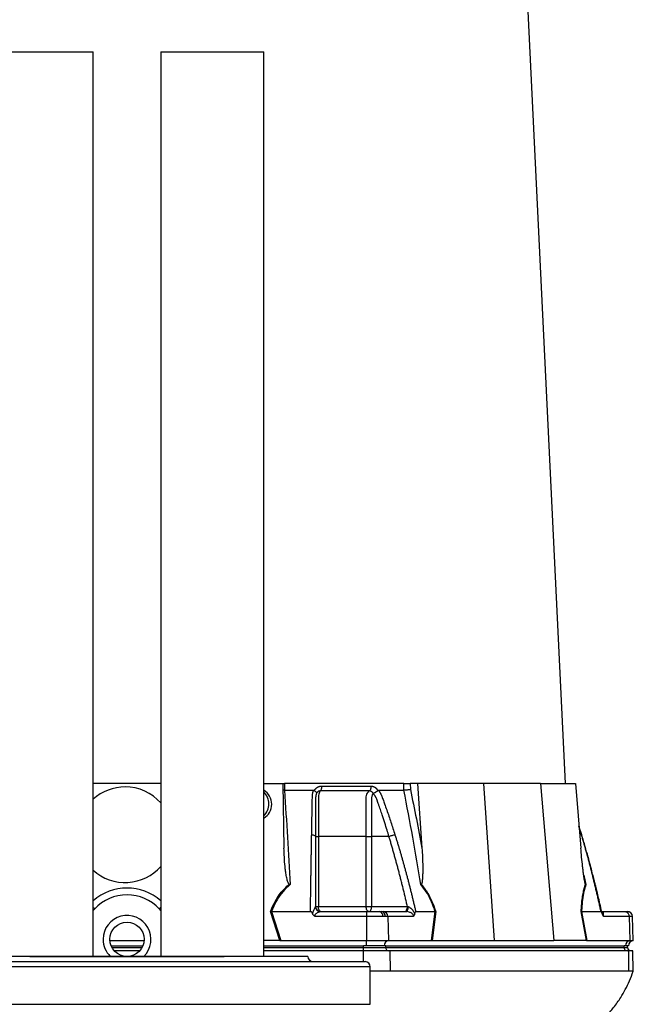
# Model space of a CAD drawing. Extents: x 144 to 740, y 48 to 1928.
# Tile 6 of 9: x 380 to 740, y 470 to 1046. Entities that reach past the tile are written whole.
import ezdxf

# ---------------------------------------------------------------- set-up
doc = ezdxf.new("R2010")
doc.units = 0
doc.layers.get('0').update_dxf_attribs({"linetype": 'CONTINUOUS'})

msp = doc.modelspace()

# ---------------------------------------------------------------- linework, layer by layer
at = {"color": 7, "linetype": 'CONTINUOUS'}
for p, q in [((699.93, 598.85), (664.65, 1332.23)), ((362.86, 1027.37), (423.16, 1027.37)), ((423.16, 497.59), (423.16, 1027.37)), ((462.86, 1027.37), (462.86, 497.59)), ((462.86, 1027.37), (518.59, 1027.37)), ((518.59, 1027.37), (523.16, 1027.37)), ((523.16, 497.52), (523.16, 1027.37)), ((462.86, 598.85), (423.16, 598.85)), ((523.16, 598.85), (534.34, 598.85)), ((534.34, 598.85), (535, 561.05)), ((535.26, 594.85), (534.41, 594.9)), ((534.52, 598.85), (535.23, 598.85)), ((605.15, 598.85), (535.23, 598.85)), ((535.23, 598.85), (535.26, 594.85)), ((552.77, 594.71), (552.85, 594.85)), ((589.94, 594.85), (590.02, 594.71)), ((605.26, 594.85), (605.15, 598.85)), ((613.32, 598.85), (608.97, 598.85)), ((608.97, 598.85), (609.06, 595.3)), ((613.32, 598.85), (615.86, 561.05)), ((651.92, 598.85), (613.32, 598.85)), ((651.92, 598.85), (658.09, 506.85)), ((685.26, 598.85), (651.92, 598.85)), ((685.26, 598.85), (693.04, 506.85)), ((685.26, 598.85), (705.75, 598.85)), ((705.75, 598.85), (708.94, 561.05)), ((709.49, 568.7), (707.86, 573.86)), ((709.36, 568.81), (707.89, 573.51)), ((555.18, 567.85), (555.18, 526.85)), ((583.15, 526.85), (583.15, 567.85)), ((596.53, 567.85), (586.31, 567.85)), ((586.31, 567.85), (586.31, 526.85)), ((709.36, 568.81), (709.48, 568.7)), ((709.48, 568.7), (709.36, 568.81)), ((710.67, 545.11), (711.92, 539.61)), ((424.07, 525.41), (423.16, 524.44)), ((462.86, 524.44), (461.95, 525.41)), ((553.51, 526.85), (555.18, 526.85)), ((555.18, 526.85), (583.15, 526.85)), ((583.15, 526.85), (586.31, 526.85)), ((586.31, 526.85), (607.32, 526.85)), ((532.49, 506.85), (527.13, 523.87)), ((527.73, 523.85), (527.71, 523.85)), ((527.71, 523.85), (533.06, 506.84)), ((527.73, 523.85), (550.51, 523.85)), ((583.37, 520.95), (553.31, 520.95)), ((556.44, 523.85), (583.37, 523.85)), ((583.37, 523.85), (591.05, 523.85)), ((583.37, 520.95), (583.37, 506.84)), ((593.07, 520.95), (583.37, 520.95)), ((591.05, 523.85), (592.07, 523.85)), ((592.07, 523.85), (593.25, 523.85)), ((594.35, 520.95), (593.07, 520.95)), ((593.25, 523.85), (606.71, 523.85)), ((595.84, 520.95), (594.35, 520.95)), ((595.84, 520.95), (596.27, 506.84)), ((610.87, 520.95), (595.84, 520.95)), ((612.18, 523.85), (623.58, 523.85)), ((621.42, 506.84), (623.58, 523.85)), ((623.91, 523.87), (621.75, 506.85)), ((623.58, 523.85), (623.58, 523.85)), ((712.32, 506.85), (709.13, 523.87)), ((709.38, 523.85), (709.38, 523.85)), ((709.38, 523.85), (720.78, 523.85)), ((709.38, 523.85), (712.56, 506.84)), ((721.23, 523.85), (734.7, 523.85)), ((737.29, 520.95), (722.26, 520.95)), ((734.7, 523.85), (736.22, 523.85)), ((737.29, 520.95), (737.72, 506.84)), ((739.22, 520.95), (737.29, 520.95)), ((739.72, 506.84), (739.22, 520.95)), ((433.04, 506.85), (452.98, 506.85)), ((433.74, 503.85), (452.28, 503.85)), ((434.21, 502.85), (451.81, 502.85)), ((532.18, 506.85), (523.16, 506.85)), ((523.16, 503.85), (581.64, 503.85)), ((523.16, 502.85), (581.64, 502.85)), ((532.49, 506.85), (533.06, 506.84)), ((533.06, 506.84), (583.37, 506.84)), ((583.37, 503.85), (581.64, 503.85)), ((581.64, 502.85), (581.64, 503.85)), ((581.64, 500.85), (581.64, 502.85)), ((581.64, 502.85), (594.63, 502.85)), ((583.37, 506.84), (596.27, 506.84)), ((583.37, 503.85), (583.37, 506.84)), ((593.76, 503.85), (583.37, 503.85)), ((594.63, 503.85), (593.76, 503.85)), ((594.63, 502.85), (594.63, 503.85)), ((594.63, 503.85), (734.35, 503.85)), ((594.63, 502.85), (734.35, 502.85)), ((596.27, 506.84), (621.42, 506.84)), ((621.42, 506.84), (621.75, 506.85)), ((621.96, 506.85), (658.09, 506.85)), ((658.09, 506.85), (693.04, 506.85)), ((712.21, 506.85), (693.04, 506.85)), ((712.32, 506.85), (712.56, 506.84)), ((712.56, 506.84), (737.72, 506.84)), ((735.21, 503.85), (734.35, 503.85)), ((734.35, 502.85), (734.35, 503.85)), ((734.35, 502.85), (736.36, 502.85)), ((736.82, 503.85), (735.21, 503.85)), ((736.36, 502.85), (736.36, 503.85)), ((737.72, 506.84), (739.72, 506.84)), ((549.01, 497.52), (337.01, 497.52)), ((386.74, 497.59), (427.68, 497.59)), ((427.68, 497.59), (458.34, 497.59)), ((450.39, 500.85), (435.63, 500.85)), ((458.34, 497.59), (499.28, 497.59)), ((581.64, 500.85), (523.16, 500.85)), ((597.27, 500.85), (581.64, 500.85)), ((581.64, 494.52), (581.64, 500.85)), ((736.99, 500.85), (597.27, 500.85)), ((597.45, 488.85), (597.27, 500.85)), ((739.41, 500.85), (736.99, 500.85)), ((737.17, 488.85), (736.99, 500.85)), ((739.62, 488.84), (739.41, 500.85)), ((585.51, 491.52), (300.51, 491.52)), ((303.51, 494.52), (582.51, 494.52)), ((585.51, 469.52), (585.51, 491.52)), ((737.17, 488.85), (597.45, 488.85)), ((300.51, 469.52), (585.51, 469.52))]:
    msp.add_line(p, q, dxfattribs=at)
at = {"color": 7, "linetype": 'CONTINUOUS', "flags": 128}
for points in [[(423.16, 526.27), (423.5, 525.94), (424.07, 525.41)], [(462.86, 526.27), (462.52, 525.94), (461.95, 525.41)], [(556.51, 523.85), (556.25, 523.9), (556, 524.07), (555.77, 524.35), (555.57, 524.72), (555.4, 525.18), (555.28, 525.7), (555.21, 526.26), (555.18, 526.85)], [(584.81, 523.85), (584.48, 523.9), (584.17, 524.07), (583.88, 524.35), (583.63, 524.72), (583.43, 525.18), (583.27, 525.7), (583.18, 526.26), (583.15, 526.85)], [(584.81, 523.85), (585.1, 523.9), (585.38, 524.07), (585.64, 524.35), (585.87, 524.72), (586.05, 525.18), (586.19, 525.7), (586.28, 526.26), (586.31, 526.85)], [(606.71, 523.85), (606.92, 523.9), (607.12, 524.06), (607.3, 524.33), (607.46, 524.68), (607.6, 525.12), (607.7, 525.61), (607.77, 526.16), (607.79, 526.72)], [(721.62, 523.78), (721.74, 523.71), (721.97, 523.37), (722, 522.56), (721.99, 522.1), (722, 521.84), (722.03, 521.65), (722.09, 521.41), (722.17, 521.18), (722.26, 520.95), (722.26, 520.95), (722.26, 520.95)], [(386.06, 497.52), (386.17, 497.54), (386.74, 497.59)], [(386.74, 497.59), (386.67, 497.54), (386.66, 497.52)], [(428.13, 497.52), (428.07, 497.54), (427.68, 497.59)], [(457.89, 497.52), (457.95, 497.54), (458.34, 497.59)], [(499.28, 497.59), (499.86, 497.54), (499.96, 497.52)], [(499.36, 497.52), (499.35, 497.54), (499.28, 497.59)]]:
    msp.add_lwpolyline(points, dxfattribs=at)
at = {"color": 7, "linetype": 'CONTINUOUS'}
msp.add_circle((443.01, 507.59), 10, dxfattribs=at)
for centre, radius, start, end in [((441.92, 568.85), 28, 90, 132.05931), ((441.92, 568.85), 28, 41.58623, 90), ((516.56, 586.88), 9.61, 359.77097, 46.57576), ((516.54, 586.81), 9.62, 313.45778, 0.19549), ((441.92, 568.85), 28, 227.94069, 318.41377), ((443.01, 507.59), 30, 48.57289, 131.42711), ((443.01, 507.59), 26, 43.24856, 136.75144), ((556.45, 526.83), 2.98, 181.97142, 269.67163), ((443.01, 507.59), 14, 314.41531, 180), ((590.47, 521.29), 2.62, 352.56469, 77.20811), ((591.67, 521.19), 2.69, 354.98541, 81.61463), ((593.04, 521.05), 2.8, 357.99034, 85.78076), ((736.22, 520.85), 3, 2, 90), ((443.01, 507.59), 14, 180, 225.58469), ((596.59, 504.02), 2.84, 96.57772, 183.61009), ((596.5, 502.72), 1.88, 176.18863, 265.59891), ((736.22, 502.72), 1.88, 176.18836, 265.59918), ((738.04, 504.02), 2.84, 96.57809, 183.61006), ((738.36, 502.85), 2, 180, 270), ((739.82, 503.85), 3, 92, 180), ((552.01, 497.52), 3, 180, 270), ((582.51, 491.52), 3, 0, 90)]:
    msp.add_arc(centre, radius, start, end, dxfattribs=at)
for centre, major_axis, ratio, start_param, end_param in [((518.43, 586.85), (-4.76, 8.29), 0.974945, 3.138639, 5.221931), ((533.71, 503.85), (17.02, -0.28), 0.175535, 1.645803, 1.664009), ((621.19, 503.85), (11.1, 0.22), 0.269565, 1.496149, 1.514355), ((712.98, 503.85), (5.92, -0.52), 0.499165, 1.726141, 1.744347)]:
    msp.add_ellipse(centre, major_axis=major_axis, ratio=ratio, start_param=start_param, end_param=end_param, dxfattribs=at)
for points in [[(535.27, 594.85), (538.15, 594.85), (543.87, 594.85), (549.51, 594.85), (552.3, 594.85)], [(557.03, 597.32), (567.04, 597.32), (576.73, 597.32), (586.02, 597.32)], [(590.44, 594.85), (592.97, 594.85), (597.98, 594.85), (602.85, 594.85), (605.25, 594.85)], [(609.06, 595.3), (611.48, 583.93), (613.74, 572.51), (615.86, 561.05)], [(583.15, 567.85), (574.18, 567.85), (564.83, 567.85), (555.18, 567.85)], [(615.48, 539.84), (615.37, 539.76), (615.28, 539.68), (615.2, 539.61)], [(553.47, 526.72), (553.5, 526.76), (553.51, 526.81), (553.51, 526.85)], [(607.32, 526.85), (607.47, 526.81), (607.63, 526.76), (607.79, 526.72)]]:
    msp.add_open_spline(points, degree=3, dxfattribs=at)
for points, knots in [([(535.28, 594.85), (535.88, 585.7), (536.47, 576.52), (537.59, 558.1), (538.12, 548.86), (538.63, 539.61)], [0, 0, 0, 0, 0.5, 0.5, 1, 1, 1, 1]), ([(551.23, 568.81), (551.24, 569.49), (551.26, 570.87), (551.3, 572.92), (551.34, 574.95), (551.37, 576.98), (551.42, 579.6), (551.48, 582.79), (551.54, 585.95), (551.58, 588.46), (551.61, 589.95), (551.63, 591.01), (551.66, 591.61), (551.7, 592.13), (551.75, 592.63), (551.84, 593.16), (551.96, 593.73), (552.11, 594.29), (552.24, 594.66), (552.3, 594.85)], [0, 0, 0, 0, 0.077777, 0.1552, 0.232272, 0.308995, 0.385372, 0.530526, 0.674474, 0.747423, 0.819615, 0.846383, 0.869761, 0.889755, 0.906383, 0.929523, 0.9528, 0.976272, 1, 1, 1, 1]), ([(552.3, 594.85), (552.34, 594.85), (552.4, 594.84), (552.5, 594.83), (552.6, 594.8), (552.69, 594.76), (552.75, 594.73), (552.77, 594.71)], [0, 0, 0, 0, 0.212576, 0.416535, 0.614103, 0.807726, 1, 1, 1, 1]), ([(552.77, 594.71), (552.82, 594.68), (552.9, 594.62), (553.03, 594.54), (553.14, 594.45), (553.25, 594.36), (553.35, 594.28), (553.44, 594.2), (553.52, 594.12), (553.6, 594.04), (553.7, 593.93), (553.82, 593.78), (553.94, 593.61), (554.01, 593.47), (554.05, 593.35), (554.07, 593.24), (554.07, 593.16), (554.06, 593.08), (554.04, 593.02), (554.02, 592.97), (554.01, 592.94)], [0, 0, 0, 0, 0.048652, 0.096489, 0.14339, 0.189242, 0.233941, 0.277392, 0.319512, 0.360225, 0.399465, 0.506174, 0.603082, 0.689684, 0.765815, 0.831582, 0.887296, 0.933441, 0.970686, 1, 1, 1, 1]), ([(552.85, 594.85), (552.89, 594.91), (552.97, 595.05), (553.1, 595.24), (553.24, 595.42), (553.38, 595.6), (553.53, 595.77), (553.69, 595.93), (553.85, 596.08), (554.02, 596.23), (554.19, 596.36), (554.38, 596.49), (554.57, 596.61), (554.76, 596.73), (555.02, 596.86), (555.35, 597.01), (555.76, 597.15), (556.18, 597.25), (556.6, 597.31), (556.89, 597.31), (557.03, 597.32)], [0, 0, 0, 0, 0.044249, 0.088103, 0.131644, 0.174955, 0.21812, 0.261226, 0.304357, 0.347601, 0.391041, 0.434763, 0.478847, 0.523375, 0.568424, 0.654803, 0.740537, 0.826241, 0.912528, 1, 1, 1, 1]), ([(556.23, 594.46), (556.18, 594.46), (556.08, 594.46), (555.94, 594.45), (555.79, 594.43), (555.65, 594.4), (555.51, 594.36), (555.37, 594.31), (555.23, 594.25), (555.03, 594.14), (554.78, 593.98), (554.53, 593.74), (554.33, 593.51), (554.19, 593.29), (554.09, 593.1), (554.04, 592.99), (554.01, 592.94)], [0, 0, 0, 0, 0.0533129, 0.1065952, 0.159871, 0.2131654, 0.2665038, 0.3199117, 0.373414, 0.4270348, 0.564482, 0.685233, 0.7892615, 0.8764638, 0.9467244, 1, 1, 1, 1]), ([(556.23, 594.46), (556.16, 594.36), (555.94, 594.04), (555.59, 593.19), (555.28, 591.82), (555.16, 590.3), (555.2, 587.83), (555.18, 585.52), (555.18, 583.56), (555.18, 583.07), (555.18, 578.99), (555.18, 573.94), (555.18, 568.91), (555.18, 567.85)], [0, 0, 0, 0, 0.023776, 0.080089, 0.137233, 0.194942, 0.243598, 0.404386, 0.444584, 0.454632, 0.457145, 0.885499, 1, 1, 1, 1]), ([(557.03, 597.32), (557.04, 597.04), (557.02, 596.74), (556.96, 596.15), (556.9, 595.87), (556.75, 595.35), (556.66, 595.11), (556.46, 594.72), (556.35, 594.57), (556.23, 594.46)], [0, 0, 0, 0, 0.25, 0.25, 0.5, 0.5, 0.75, 0.75, 1, 1, 1, 1]), ([(585.01, 594.46), (583.93, 594.46), (581.63, 594.46), (578.26, 594.46), (574.66, 594.46), (572.19, 594.46), (569.59, 594.46), (567.08, 594.46), (563.38, 594.46), (559.84, 594.46), (557.39, 594.46), (556.23, 594.46)], [0.7589111, 0.7589111, 0.7589111, 0.7589111, 0.7820302, 0.8131687, 0.8443073, 0.8754458, 0.8754458, 0.9065844, 0.9377229, 0.9688615, 0.9919807, 0.9919807, 0.9919807, 0.9919807]), ([(583.15, 567.85), (583.15, 569.85), (583.15, 575.35), (583.15, 580.86), (583.15, 585.87), (583.18, 587.83), (583.12, 590.3), (583.3, 591.82), (583.82, 593.19), (584.44, 594.04), (584.88, 594.36), (585.01, 594.46)], [0, 0, 0, 0, 0.215903, 0.59376, 0.595614, 0.756404, 0.805058, 0.862766, 0.91991, 0.976224, 1, 1, 1, 1]), ([(586.01, 597.32), (586.02, 597.04), (586, 596.74), (585.92, 596.15), (585.85, 595.87), (585.67, 595.35), (585.55, 595.11), (585.29, 594.72), (585.15, 594.57), (585.01, 594.46)], [0, 0, 0, 0, 0.25, 0.25, 0.5, 0.5, 0.75, 0.75, 1, 1, 1, 1]), ([(587.24, 592.94), (587.22, 592.97), (587.19, 593.06), (587.12, 593.19), (587.03, 593.34), (586.92, 593.5), (586.77, 593.68), (586.59, 593.86), (586.38, 594.03), (586.14, 594.19), (585.87, 594.31), (585.59, 594.4), (585.3, 594.45), (585.11, 594.46), (585.01, 594.46)], [0, 0, 0, 0, 0.038504, 0.086514, 0.144034, 0.211029, 0.287449, 0.37325, 0.468405, 0.572922, 0.680036, 0.786786, 0.893373, 1, 1, 1, 1]), ([(586.02, 597.32), (586.08, 597.32), (586.22, 597.31), (586.42, 597.3), (586.61, 597.28), (586.81, 597.24), (587, 597.2), (587.2, 597.14), (587.39, 597.08), (587.58, 597.01), (587.76, 596.92), (588, 596.8), (588.29, 596.64), (588.62, 596.41), (588.92, 596.15), (589.21, 595.86), (589.47, 595.55), (589.72, 595.21), (589.87, 594.97), (589.94, 594.85)], [0, 0, 0, 0, 0.043919, 0.087472, 0.13073, 0.173768, 0.216664, 0.259492, 0.30233, 0.345255, 0.388344, 0.431671, 0.51489, 0.596546, 0.677156, 0.757259, 0.837405, 0.91814, 1, 1, 1, 1]), ([(587.26, 592.95), (587.27, 592.96), (587.29, 592.99), (587.33, 593.03), (587.39, 593.07), (587.45, 593.11), (587.53, 593.16), (587.62, 593.22), (587.73, 593.28), (587.85, 593.34), (587.98, 593.41), (588.13, 593.5), (588.29, 593.59), (588.47, 593.69), (588.65, 593.8), (588.86, 593.92), (589.08, 594.06), (589.31, 594.21), (589.55, 594.38), (589.79, 594.54), (589.94, 594.65), (590.02, 594.71)], [0, 0, 0, 0, 0.017248, 0.037456, 0.060913, 0.087838, 0.118407, 0.152763, 0.191026, 0.233291, 0.279627, 0.330072, 0.384627, 0.443251, 0.505852, 0.572276, 0.648655, 0.730209, 0.816408, 0.906598, 1, 1, 1, 1]), ([(590.02, 594.71), (590.04, 594.73), (590.08, 594.75), (590.14, 594.79), (590.21, 594.81), (590.28, 594.83), (590.36, 594.84), (590.41, 594.85), (590.44, 594.85)], [0, 0, 0, 0, 0.160202, 0.321039, 0.484027, 0.650625, 0.822199, 1, 1, 1, 1]), ([(590.44, 594.85), (590.51, 594.74), (590.65, 594.53), (590.86, 594.22), (591.05, 593.9), (591.24, 593.58), (591.42, 593.26), (591.59, 592.94), (591.75, 592.62), (591.91, 592.29), (592.09, 591.87), (592.33, 591.29), (592.65, 590.43), (593.04, 589.37), (593.49, 588.16), (594.22, 586.15), (595.22, 583.33), (596.47, 579.73), (597.69, 576.11), (598.89, 572.47), (599.66, 570.03), (600.05, 568.81)], [0, 0, 0, 0, 0.0134228, 0.0267382, 0.0399565, 0.0530881, 0.0661437, 0.0791341, 0.0920702, 0.1049632, 0.1178244, 0.141662, 0.1728313, 0.2170572, 0.2634911, 0.3121266, 0.4491557, 0.58733, 0.7237611, 0.8613131, 1, 1, 1, 1]), ([(605.15, 598.85), (605.42, 598.85), (605.72, 598.85), (606.38, 598.85), (606.72, 598.85), (607.24, 598.85), (607.41, 598.85), (607.75, 598.85), (607.92, 598.85), (608.41, 598.85), (608.7, 598.85), (608.97, 598.85)], [0, 0, 0, 0, 0.25, 0.25, 0.5, 0.5, 0.625, 0.625, 0.75, 0.75, 1, 1, 1, 1]), ([(615.2, 539.61), (613.7, 548.86), (612.12, 558.1), (608.8, 576.52), (607.07, 585.7), (605.24, 594.85)], [0, 0, 0, 0, 0.5, 0.5, 1, 1, 1, 1]), ([(609.06, 595.3), (609.06, 595.3), (608.77, 595.24), (608.15, 595.13), (607.12, 594.99), (606.1, 594.89), (605.54, 594.86), (605.26, 594.85)], [0, 0, 0, 0, 0.005468, 0.269781, 0.513887, 0.756924, 1, 1, 1, 1]), ([(553.97, 592.82), (553.94, 592.75), (553.89, 592.61), (553.83, 592.39), (553.77, 592.17), (553.72, 591.95), (553.67, 591.73), (553.64, 591.52), (553.6, 591.3), (553.58, 591.08), (553.55, 590.87), (553.54, 590.65), (553.53, 590.45), (553.52, 590.24), (553.52, 589.99), (553.52, 589.7), (553.52, 589.37), (553.52, 589.04), (553.52, 588.7), (553.52, 588.42), (553.52, 588.18), (553.52, 587.95), (553.52, 587.64), (553.52, 587.25), (553.52, 586.42), (553.52, 585.18), (553.51, 583.58), (553.51, 582.03), (553.51, 580.05), (553.51, 577.66), (553.51, 574.92), (553.51, 572.38), (553.51, 570.05), (553.51, 568.56), (553.51, 567.85)], [0, 0, 0, 0, 0.010662, 0.021198, 0.031594, 0.041839, 0.051919, 0.061821, 0.071533, 0.08104, 0.09033, 0.099392, 0.108213, 0.116783, 0.125091, 0.138719, 0.152205, 0.165558, 0.178786, 0.1919, 0.198167, 0.207477, 0.219813, 0.235151, 0.25346, 0.319418, 0.382864, 0.443812, 0.502275, 0.618272, 0.726011, 0.825493, 0.916782, 1, 1, 1, 1]), ([(587.27, 592.77), (587.18, 592.69), (587.05, 592.59), (586.81, 592.27), (586.58, 591.78), (586.37, 591), (586.29, 590), (586.34, 587.8), (586.31, 585.51), (586.31, 583.56), (586.31, 583.07), (586.31, 578.99), (586.31, 573.93), (586.31, 568.91), (586.31, 567.85)], [0, 0, 0, 0, 0.017269, 0.02335, 0.05488, 0.088567, 0.123098, 0.172668, 0.348538, 0.392505, 0.403497, 0.406245, 0.87477, 1, 1, 1, 1]), ([(596.53, 567.85), (596.16, 569.07), (595.36, 571.71), (594.02, 575.93), (592.88, 579.43), (592.01, 582.03), (591.49, 583.57), (590.94, 585.17), (590.5, 586.43), (590.18, 587.34), (589.99, 587.88), (589.8, 588.42), (589.61, 588.95), (589.41, 589.49), (589.26, 589.92), (589.13, 590.24), (589.03, 590.47), (588.91, 590.71), (588.77, 590.95), (588.62, 591.2), (588.45, 591.47), (588.27, 591.73), (588.07, 592), (587.85, 592.28), (587.62, 592.55), (587.46, 592.73), (587.38, 592.82)], [0, 0, 0, 0, 0.1430849, 0.3087961, 0.4974272, 0.5558348, 0.6167425, 0.6801666, 0.746121, 0.7674049, 0.7887232, 0.8100742, 0.8314556, 0.8528654, 0.8743009, 0.8830022, 0.8923359, 0.9022824, 0.9128154, 0.9239043, 0.9355143, 0.9476077, 0.9601447, 0.9730839, 0.986383, 1, 1, 1, 1]), ([(550.51, 523.85), (550.52, 524.68), (550.55, 526.35), (550.58, 528.85), (550.62, 531.32), (550.66, 533.79), (550.69, 536.23), (550.73, 538.66), (550.77, 541.08), (550.8, 543.48), (550.84, 545.86), (550.88, 548.23), (550.92, 550.58), (550.96, 552.91), (551, 555.23), (551.03, 557.53), (551.07, 559.82), (551.11, 562.09), (551.15, 564.34), (551.19, 566.58), (551.21, 568.07), (551.23, 568.81)], [0, 0, 0, 0, 0.055211, 0.1101282, 0.1647529, 0.2190862, 0.2731293, 0.3268835, 0.38035, 0.4335301, 0.4864251, 0.5390363, 0.5913651, 0.6434129, 0.6951811, 0.7466711, 0.7978843, 0.8488223, 0.8994865, 0.9498786, 1, 1, 1, 1]), ([(551.23, 568.81), (551.53, 568.78), (551.83, 568.74), (552.4, 568.62), (552.66, 568.55), (553.09, 568.37), (553.25, 568.26), (553.46, 568.05), (553.51, 567.95), (553.51, 567.85)], [0, 0, 0, 0, 0.25, 0.25, 0.5, 0.5, 0.75, 0.75, 1, 1, 1, 1]), ([(553.51, 567.85), (553.51, 567.14), (553.51, 565.71), (553.51, 563.56), (553.51, 561.39), (553.51, 559.21), (553.51, 557.01), (553.51, 554.79), (553.51, 552.56), (553.51, 550.31), (553.51, 548.04), (553.51, 545.75), (553.51, 543.45), (553.51, 541.13), (553.51, 538.79), (553.51, 536.43), (553.51, 534.06), (553.51, 531.67), (553.51, 529.27), (553.51, 527.65), (553.51, 526.85)], [0, 0, 0, 0, 0.052635, 0.105608, 0.158921, 0.212573, 0.266566, 0.320902, 0.37558, 0.430604, 0.485973, 0.541688, 0.597751, 0.654162, 0.710923, 0.768034, 0.825496, 0.883311, 0.941478, 1, 1, 1, 1]), ([(553.51, 567.85), (553.51, 567.85), (553.67, 567.85), (554.26, 567.85), (554.68, 567.85), (555.18, 567.85)], [0, 0, 0, 0, 0.5, 0.5, 1, 1, 1, 1]), ([(583.15, 567.85), (583.61, 567.85), (584.16, 567.85), (585.27, 567.85), (585.83, 567.85), (586.31, 567.85)], [0, 0, 0, 0, 0.5, 0.5, 1, 1, 1, 1]), ([(596.53, 567.85), (596.78, 567.95), (597.07, 568.05), (597.7, 568.26), (598.03, 568.37), (598.69, 568.55), (599.01, 568.62), (599.59, 568.74), (599.84, 568.78), (600.05, 568.81)], [0, 0, 0, 0, 0.25, 0.25, 0.5, 0.5, 0.75, 0.75, 1, 1, 1, 1]), ([(607.32, 526.85), (607.12, 527.7), (606.73, 529.41), (606.13, 531.95), (605.53, 534.48), (604.92, 536.99), (604.3, 539.48), (603.68, 541.95), (603.06, 544.4), (602.43, 546.83), (601.8, 549.24), (601.16, 551.63), (600.51, 554.01), (599.86, 556.36), (599.2, 558.69), (598.54, 561.01), (597.88, 563.31), (597.21, 565.58), (596.75, 567.09), (596.53, 567.85)], [0, 0, 0, 0, 0.061953, 0.123509, 0.18467, 0.245435, 0.305808, 0.365787, 0.425376, 0.484574, 0.543383, 0.601804, 0.659839, 0.717488, 0.774754, 0.831636, 0.888137, 0.944258, 1, 1, 1, 1]), ([(600.05, 568.81), (600.26, 568.14), (600.68, 566.79), (601.3, 564.77), (601.92, 562.73), (602.53, 560.68), (603.14, 558.62), (603.74, 556.55), (604.34, 554.46), (604.93, 552.36), (605.52, 550.24), (606.1, 548.11), (606.68, 545.97), (607.25, 543.82), (607.82, 541.65), (608.38, 539.47), (608.94, 537.28), (609.49, 535.07), (610.04, 532.85), (610.59, 530.62), (611.12, 528.37), (611.66, 526.11), (612.01, 524.6), (612.18, 523.85)], [0, 0, 0, 0, 0.045336, 0.090894, 0.136674, 0.182678, 0.228907, 0.275362, 0.322044, 0.368954, 0.416093, 0.463462, 0.511063, 0.558896, 0.606962, 0.655262, 0.703798, 0.752569, 0.801578, 0.850824, 0.900309, 0.950034, 1, 1, 1, 1]), ([(720.78, 523.85), (720.59, 524.68), (720.23, 526.35), (719.68, 528.85), (719.12, 531.32), (718.55, 533.79), (717.98, 536.23), (717.4, 538.66), (716.82, 541.08), (716.23, 543.48), (715.64, 545.86), (715.04, 548.23), (714.43, 550.58), (713.82, 552.91), (713.2, 555.23), (712.58, 557.53), (711.95, 559.82), (711.31, 562.09), (710.67, 564.34), (710.02, 566.58), (709.58, 568.07), (709.36, 568.81)], [0, 0, 0, 0, 0.055211, 0.1101282, 0.1647529, 0.2190862, 0.2731293, 0.3268835, 0.38035, 0.4335301, 0.4864251, 0.5390363, 0.5913651, 0.6434129, 0.6951811, 0.7466711, 0.7978843, 0.8488223, 0.8994865, 0.9498786, 1, 1, 1, 1]), ([(721.38, 522.89), (721.05, 524.35), (720.39, 527.3), (719.41, 531.52), (718.5, 535.34), (717.73, 538.51), (717.08, 541.11), (716.42, 543.74), (715.6, 546.92), (714.51, 551.09), (713.13, 556.17), (711.45, 562.15), (710.17, 566.42), (709.49, 568.7)], [0, 0, 0, 0, 0.094551, 0.191234, 0.273987, 0.342803, 0.397681, 0.443648, 0.5146, 0.605701, 0.716955, 0.848375, 1, 1, 1, 1]), ([(538.13, 539.84), (538.03, 539.89), (537.95, 539.97), (537.8, 540.15), (537.73, 540.24), (537.56, 540.53), (537.46, 540.74), (537.2, 541.37), (537.06, 541.8), (536.82, 542.68), (536.72, 543.12), (536.53, 544), (536.44, 544.45), (536.2, 545.78), (536.06, 546.67), (535.82, 548.46), (535.72, 549.36), (535.44, 552.05), (535.31, 553.84), (535.1, 557.45), (535.03, 559.25), (535, 561.05)], [0, 0, 0, 0, 0.015625, 0.015625, 0.03125, 0.03125, 0.0625, 0.0625, 0.125, 0.125, 0.1875, 0.1875, 0.25, 0.25, 0.375, 0.375, 0.5, 0.5, 0.75, 0.75, 1, 1, 1, 1]), ([(615.86, 561.05), (615.98, 559.25), (616.08, 557.45), (616.23, 553.84), (616.28, 552.04), (616.31, 549.35), (616.31, 548.45), (616.29, 546.66), (616.27, 545.77), (616.22, 544.43), (616.2, 543.99), (616.14, 543.1), (616.11, 542.66), (616.02, 541.79), (615.96, 541.36), (615.84, 540.73), (615.8, 540.53), (615.71, 540.24), (615.67, 540.15), (615.59, 539.97), (615.54, 539.89), (615.48, 539.84)], [0, 0, 0, 0, 0.25, 0.25, 0.5, 0.5, 0.625, 0.625, 0.75, 0.75, 0.8125, 0.8125, 0.875, 0.875, 0.9375, 0.9375, 0.96875, 0.96875, 0.984375, 0.984375, 1, 1, 1, 1]), ([(711.69, 539.84), (711.65, 539.89), (711.62, 539.97), (711.55, 540.15), (711.52, 540.24), (711.44, 540.53), (711.39, 540.74), (711.25, 541.37), (711.17, 541.8), (711.01, 542.68), (710.94, 543.12), (710.81, 544), (710.74, 544.45), (710.55, 545.78), (710.44, 546.67), (710.21, 548.46), (710.11, 549.36), (709.8, 552.05), (709.61, 553.84), (709.26, 557.45), (709.09, 559.25), (708.94, 561.05)], [0, 0, 0, 0, 0.015625, 0.015625, 0.03125, 0.03125, 0.0625, 0.0625, 0.125, 0.125, 0.1875, 0.1875, 0.25, 0.25, 0.375, 0.375, 0.5, 0.5, 0.75, 0.75, 1, 1, 1, 1]), ([(527.13, 523.87), (527.39, 524.52), (528.37, 526.98), (530.17, 530.55), (532.74, 534.39), (535.27, 537.37), (537.21, 539.04), (538.13, 539.84)], [0, 0, 0, 0, 0.106661, 0.403142, 0.607796, 0.812344, 1, 1, 1, 1]), ([(538.63, 539.61), (537.19, 538.33), (534.25, 535.74), (530.92, 530.88), (528.89, 526.81), (527.96, 524.43), (527.73, 523.85)], [0, 0, 0, 0, 0.297891, 0.606735, 0.903183, 1, 1, 1, 1]), ([(538.63, 539.61), (538.63, 539.61), (538.46, 539.68), (538.3, 539.76), (538.13, 539.84)], [0, 0, 0, 0, 0.022126, 1, 1, 1, 1]), ([(623.58, 523.85), (623.38, 524.43), (622.58, 526.81), (620.95, 530.82), (618.41, 535.69), (616.28, 538.29), (615.2, 539.61)], [0, 0, 0, 0, 0.096818, 0.393268, 0.691599, 1, 1, 1, 1]), ([(615.48, 539.84), (616.14, 539.04), (617.54, 537.37), (619.43, 534.39), (621.41, 530.55), (622.86, 526.98), (623.69, 524.52), (623.91, 523.87)], [0, 0, 0, 0, 0.187656, 0.392204, 0.596858, 0.893339, 1, 1, 1, 1]), ([(709.13, 523.87), (709.17, 524.52), (709.32, 526.98), (709.66, 530.55), (710.25, 534.39), (710.89, 537.37), (711.43, 539.04), (711.69, 539.84)], [0, 0, 0, 0, 0.106677, 0.403092, 0.607771, 0.812344, 1, 1, 1, 1]), ([(711.92, 539.61), (711.52, 538.33), (710.7, 535.74), (709.93, 530.88), (709.55, 526.81), (709.42, 524.43), (709.38, 523.85)], [0, 0, 0, 0, 0.297915, 0.606786, 0.903164, 1, 1, 1, 1]), ([(711.92, 539.61), (711.92, 539.61), (711.83, 539.68), (711.76, 539.76), (711.69, 539.84)], [0, 0, 0, 0, 0.022118, 1, 1, 1, 1]), ([(551.83, 522.44), (551.84, 522.52), (551.91, 522.93), (552.2, 523.98), (552.71, 525.22), (553.19, 526.2), (553.4, 526.61), (553.46, 526.7), (553.47, 526.72)], [0, 0, 0, 0, 0.04406, 0.224376, 0.592586, 0.811385, 0.961185, 1, 1, 1, 1]), ([(556.51, 523.85), (556.12, 523.85), (555.73, 523.92), (555, 524.22), (554.67, 524.45), (554.11, 525), (553.89, 525.34), (553.59, 526.06), (553.51, 526.45), (553.51, 526.85)], [0, 0, 0, 0, 0.25, 0.25, 0.5, 0.5, 0.75, 0.75, 1, 1, 1, 1]), ([(605.82, 523.85), (606.01, 523.85), (606.21, 523.92), (606.57, 524.22), (606.74, 524.45), (607.02, 525), (607.13, 525.34), (607.28, 526.06), (607.32, 526.45), (607.32, 526.85)], [0, 0, 0, 0, 0.25, 0.25, 0.5, 0.5, 0.75, 0.75, 1, 1, 1, 1]), ([(607.79, 526.72), (608.07, 526.62), (608.41, 526.49), (609.07, 526.05), (609.97, 525.22), (610.86, 523.98), (611.38, 522.93), (611.54, 522.52), (611.57, 522.44)], [0, 0, 0, 0, 0.157453, 0.188364, 0.407231, 0.775554, 0.955926, 1, 1, 1, 1]), ([(527.71, 523.85), (527.52, 523.85), (527.33, 523.86), (527.14, 523.87), (527.13, 523.87)], [0, 0, 0, 0, 0.976229, 1, 1, 1, 1]), ([(551.83, 522.44), (551.78, 522.54), (551.61, 522.9), (551.35, 523.35), (550.98, 523.7), (550.73, 523.83), (550.57, 523.84), (550.53, 523.85)], [0, 0, 0, 0, 0.171807, 0.597024, 0.766211, 0.93736, 1, 1, 1, 1]), ([(553.31, 520.95), (553.23, 520.99), (553.15, 521.03), (552.99, 521.12), (552.92, 521.17), (552.7, 521.32), (552.56, 521.43), (552.3, 521.68), (552.19, 521.82), (551.99, 522.11), (551.9, 522.27), (551.83, 522.44)], [0, 0, 0, 0, 0.125, 0.125, 0.25, 0.25, 0.5, 0.5, 0.75, 0.75, 1, 1, 1, 1]), ([(556.44, 523.85), (556.44, 523.85), (556.38, 523.85), (556.19, 523.81), (555.76, 523.66), (554.96, 523.32), (553.97, 522.79), (553.29, 522.21), (553.08, 521.88), (553.02, 521.64), (553.04, 521.41), (553.14, 521.16), (553.26, 521.03), (553.31, 520.95), (553.31, 520.95)], [0, 0, 0, 0, 0.00001, 0.119092, 0.171498, 0.364272, 0.663876, 0.784818, 0.836931, 0.870205, 0.912501, 0.953289, 0.999988, 1, 1, 1, 1]), ([(583.37, 523.85), (583.37, 523.8), (583.37, 523.69), (583.37, 522.91), (583.37, 521.94), (583.37, 521.27), (583.37, 520.95)], [0, 0, 0, 0, 0.270698, 0.562315, 0.789298, 1, 1, 1, 1]), ([(610.87, 520.95), (610.9, 521.03), (610.95, 521.17), (610.97, 521.41), (610.92, 521.67), (610.82, 521.9), (610.59, 522.23), (609.97, 522.79), (609, 523.32), (607.88, 523.7), (607.14, 523.83), (606.8, 523.84), (606.71, 523.85)], [0, 0, 0, 0, 0.0467058, 0.0917024, 0.1297958, 0.1759685, 0.2151389, 0.3360684, 0.6356417, 0.8283981, 0.9539465, 1, 1, 1, 1]), ([(611.57, 522.44), (611.5, 522.15), (611.36, 521.58), (611.07, 521.16), (610.91, 520.98), (610.88, 520.95), (610.87, 520.95)], [0, 0, 0, 0, 0.456907, 0.903834, 0.994086, 1, 1, 1, 1]), ([(612.18, 523.85), (612.14, 523.84), (612.05, 523.82), (611.9, 523.62), (611.72, 523.16), (611.63, 522.72), (611.57, 522.44)], [0, 0, 0, 0, 0.116915, 0.269187, 0.540256, 1, 1, 1, 1]), ([(623.91, 523.87), (623.91, 523.87), (623.79, 523.86), (623.68, 523.85), (623.58, 523.85)], [0, 0, 0, 0, 0.02376, 1, 1, 1, 1]), ([(709.38, 523.85), (709.29, 523.85), (709.2, 523.86), (709.13, 523.87), (709.13, 523.87)], [0, 0, 0, 0, 0.976224, 1, 1, 1, 1]), ([(721.48, 522.44), (721.45, 522.54), (721.36, 522.9), (721.21, 523.35), (721.01, 523.7), (720.89, 523.83), (720.81, 523.84), (720.79, 523.85)], [0, 0, 0, 0, 0.171808, 0.597024, 0.766214, 0.937365, 1, 1, 1, 1]), ([(721.48, 522.44), (721.46, 522.52), (721.41, 522.75), (721.36, 522.98), (721.33, 523.12)], [0, 0, 0, 0, 0.344973, 1, 1, 1, 1]), ([(722.26, 520.95), (722.26, 520.95), (722.23, 520.99), (722.05, 521.17), (721.74, 521.59), (721.56, 522.15), (721.48, 522.44)], [0, 0, 0, 0, 0.005913, 0.10517, 0.552673, 1, 1, 1, 1]), ([(734.7, 523.85), (735.06, 523.8), (735.81, 523.69), (736.67, 522.91), (737.18, 521.94), (737.26, 521.27), (737.29, 520.95)], [0, 0, 0, 0, 0.270695, 0.562313, 0.789298, 1, 1, 1, 1]), ([(597.45, 488.85), (596.55, 488.85), (594.75, 488.85), (590.85, 488.85), (587.66, 488.85), (585.8, 488.85), (585.51, 488.85)], [0, 0, 0, 0, 0.31443, 0.62886, 0.94329, 1, 1, 1, 1]), ([(721.82, 460.71), (722.47, 461.31), (724.74, 463.44), (728.34, 467.69), (732.09, 472.93), (735.14, 478.22), (737.62, 483.31), (738.94, 486.96), (739.62, 488.85)], [0, 0, 0, 0, 0.079357, 0.276967, 0.495748, 0.653709, 0.821657, 1, 1, 1, 1]), ([(739.62, 488.85), (739.62, 488.85), (739.51, 488.85), (739.08, 488.85), (738.34, 488.85), (737.62, 488.85), (737.17, 488.85)], [0.494061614, 0.494061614, 0.494061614, 0.494061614, 0.495546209, 0.497030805, 0.498515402, 0.499999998, 0.499999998, 0.499999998, 0.499999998])]:
    msp.add_open_spline(points, degree=3, knots=knots, dxfattribs=at)

doc.saveas('drawing.dxf')
